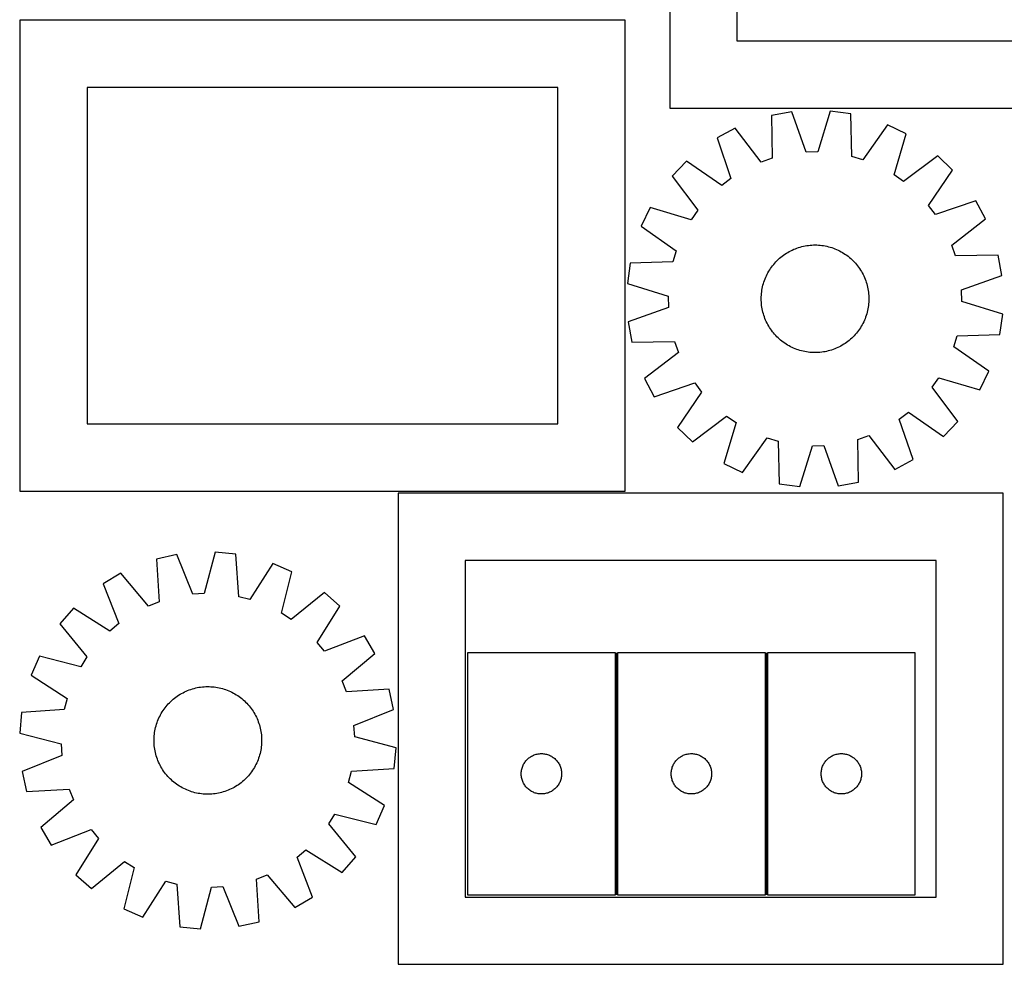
# Model space of a CAD drawing. Header units: millimetres. Extents: x 7 to 1493, y 7 to 2993.
# Tile 1 of 16: x 7 to 739, y 7 to 709. Entities that reach past the tile are written whole.
import ezdxf

# ---------------------------------------------------------------- set-up
doc = ezdxf.new("R2010")
doc.units = ezdxf.units.MM
doc.layers.add('COMMON', color=5, linetype='CONTINUOUS', true_color=0x0000ff)
doc.layers.add('CUT', color=7, linetype='CONTINUOUS', true_color=0x000000)

msp = doc.modelspace()

# ---------------------------------------------------------------- linework, layer by layer
at = {"layer": 'COMMON'}
for p, q in [((450.169774, 238.645279), (450.169774, 58.645279)), ((561.669775, 238.645279), (561.669775, 58.645279))]:
    msp.add_line(p, q, dxfattribs=at)
at = {"layer": 'CUT'}
for p, q in [((489.79634, 1093.301621), (489.79634, 643.301621)), ((539.79634, 1043.301621), (539.79634, 693.301621)), ((456.678453, 708.654413), (6.678453, 708.654413)), ((6.678453, 708.654413), (6.678453, 358.654413)), ((456.678453, 358.654413), (456.678453, 708.654413)), ((539.79634, 693.301621), (789.79634, 693.301621)), ((406.678453, 658.654413), (56.678453, 658.654413)), ((56.678453, 658.654413), (56.678453, 408.654413)), ((406.678453, 408.654413), (406.678453, 658.654413)), ((489.79634, 643.301621), (839.79634, 643.301621)), ((580.660904, 640.574454), (565.518593, 637.846641)), ((565.518593, 637.846641), (566.01526, 606.086161)), ((591.278771, 610.637259), (580.660904, 640.574454)), ((609.193367, 641.178115), (599.851197, 610.818626)), ((624.437501, 639.093188), (609.193367, 641.178115)), ((625.28459, 607.340123), (624.437501, 639.093188)), ((651.760027, 630.850289), (633.493497, 604.863588)), ((665.613782, 624.156709), (651.760027, 630.850289)), ((538.56915, 628.455509), (525.010897, 621.181973)), ((557.918444, 603.264646), (538.56915, 628.455509)), ((656.607175, 593.695984), (665.613782, 624.156709)), ((525.010897, 621.181973), (535.297784, 591.12944)), ((599.851197, 610.818626), (591.278771, 610.637259)), ((689.051852, 607.874121), (663.649018, 588.803967)), ((700.159127, 597.227102), (689.051852, 607.874121)), ((502.282474, 603.92264), (491.635455, 592.815366)), ((528.46915, 585.943966), (502.282474, 603.92264)), ((566.01526, 606.086161), (557.918444, 603.264646)), ((633.493497, 604.863588), (625.28459, 607.340123)), ((663.649018, 588.803967), (656.607175, 593.695984)), ((682.180453, 571.040425), (700.159127, 597.227102)), ((491.635455, 592.815366), (510.705609, 567.412531)), ((535.297784, 591.12944), (528.46915, 585.943966)), ((687.365927, 564.211792), (682.180453, 571.040425)), ((717.41846, 574.498678), (687.365927, 564.211792)), ((724.691996, 560.940425), (717.41846, 574.498678)), ((475.352867, 569.377295), (468.659287, 555.52354)), ((505.813592, 560.370688), (475.352867, 569.377295)), ((510.705609, 567.412531), (505.813592, 560.370688)), ((699.501133, 541.591132), (724.691996, 560.940425)), ((468.659287, 555.52354), (494.645988, 537.25701)), ((494.645988, 537.25701), (492.169453, 529.048104)), ((574.439617, 534.053748), (575.469429, 534.773814)), ((575.469429, 534.773814), (576.52135, 535.461176)), ((576.52135, 535.461176), (577.594344, 536.115159)), ((577.594344, 536.115159), (578.687349, 536.735114)), ((578.687349, 536.735114), (579.799289, 537.320432)), ((579.799289, 537.320432), (580.929065, 537.870534)), ((580.929065, 537.870534), (582.075563, 538.384878)), ((582.075563, 538.384878), (583.237651, 538.862955)), ((583.237651, 538.862955), (584.414183, 539.304295)), ((584.414183, 539.304295), (585.603997, 539.708461)), ((585.603997, 539.708461), (586.805918, 540.075054)), ((586.805918, 540.075054), (588.018762, 540.403713)), ((588.018762, 540.403713), (589.241331, 540.694114)), ((589.241331, 540.694114), (590.472418, 540.94597)), ((590.472418, 540.94597), (591.710809, 541.159032)), ((591.710809, 541.159032), (592.955281, 541.33309)), ((592.955281, 541.33309), (594.204606, 541.467972)), ((594.204606, 541.467972), (595.457551, 541.563546)), ((595.457551, 541.563546), (596.712881, 541.619717)), ((596.712881, 541.619717), (597.969355, 541.636429)), ((597.969355, 541.636429), (599.225734, 541.613665)), ((599.225734, 541.613665), (600.480778, 541.55145)), ((600.480778, 541.55145), (601.733249, 541.449843)), ((601.733249, 541.449843), (602.98191, 541.308945)), ((602.98191, 541.308945), (604.22553, 541.128895)), ((604.22553, 541.128895), (605.46288, 540.909871)), ((605.46288, 540.909871), (606.69274, 540.652089)), ((606.69274, 540.652089), (607.913895, 540.355804)), ((607.913895, 540.355804), (609.125142, 540.021307)), ((609.125142, 540.021307), (610.325285, 539.648929)), ((610.325285, 539.648929), (611.513138, 539.239038)), ((611.513138, 539.239038), (612.68753, 538.792037)), ((612.68753, 538.792037), (613.847302, 538.308368)), ((613.847302, 538.308368), (614.99131, 537.788509)), ((614.99131, 537.788509), (616.118424, 537.232972)), ((616.118424, 537.232972), (617.227531, 536.642306)), ((617.227531, 536.642306), (618.317539, 536.017093)), ((618.317539, 536.017093), (619.38737, 535.357951)), ((619.38737, 535.357951), (620.435969, 534.66553)), ((620.435969, 534.66553), (621.462301, 533.940513)), ((702.322648, 533.494316), (699.501133, 541.591132)), ((460.416387, 528.201014), (458.33146, 512.95688)), ((492.169453, 529.048104), (460.416387, 528.201014)), ((566.32596, 526.228866), (567.11399, 527.207649)), ((567.11399, 527.207649), (567.932376, 528.161196)), ((567.932376, 528.161196), (568.780309, 529.088566)), ((568.780309, 529.088566), (569.656953, 529.988845)), ((569.656953, 529.988845), (570.561443, 530.861143)), ((570.561443, 530.861143), (571.492887, 531.7046)), ((571.492887, 531.7046), (572.450364, 532.518384)), ((572.450364, 532.518384), (573.432931, 533.301691)), ((573.432931, 533.301691), (574.439617, 534.053748)), ((621.462301, 533.940513), (622.465353, 533.183616)), ((622.465353, 533.183616), (623.444136, 532.395586)), ((623.444136, 532.395586), (624.397683, 531.5772)), ((624.397683, 531.5772), (625.325053, 530.729267)), ((625.325053, 530.729267), (626.225332, 529.852623)), ((626.225332, 529.852623), (627.09763, 528.948132)), ((627.09763, 528.948132), (627.941087, 528.016689)), ((627.941087, 528.016689), (628.754871, 527.059211)), ((734.083128, 533.990983), (702.322648, 533.494316)), ((736.810941, 518.848672), (734.083128, 533.990983)), ((561.721067, 518.754823), (562.276604, 519.881937)), ((562.276604, 519.881937), (562.86727, 520.991045)), ((562.86727, 520.991045), (563.492483, 522.081052)), ((563.492483, 522.081052), (564.151625, 523.150883)), ((564.151625, 523.150883), (564.844046, 524.199482)), ((564.844046, 524.199482), (565.569063, 525.225814)), ((565.569063, 525.225814), (566.32596, 526.228866)), ((628.754871, 527.059211), (629.538178, 526.076645)), ((629.538178, 526.076645), (630.290235, 525.069959)), ((630.290235, 525.069959), (631.0103, 524.040147)), ((631.0103, 524.040147), (631.697663, 522.988225)), ((631.697663, 522.988225), (632.351645, 521.915232)), ((632.351645, 521.915232), (632.971601, 520.822226)), ((632.971601, 520.822226), (633.556919, 519.710287)), ((458.33146, 512.95688), (488.69095, 503.61471)), ((559.153772, 511.677409), (559.488269, 512.888655)), ((559.488269, 512.888655), (559.860647, 514.088798)), ((559.860647, 514.088798), (560.270538, 515.276651)), ((560.270538, 515.276651), (560.717539, 516.451043)), ((560.717539, 516.451043), (561.201207, 517.610816)), ((561.201207, 517.610816), (561.721067, 518.754823)), ((633.556919, 519.710287), (634.107021, 518.58051)), ((634.107021, 518.58051), (634.621365, 517.434013)), ((634.621365, 517.434013), (635.099442, 516.271924)), ((635.099442, 516.271924), (635.540781, 515.095393)), ((635.540781, 515.095393), (635.944947, 513.905579)), ((635.944947, 513.905579), (636.311541, 512.703657)), ((636.311541, 512.703657), (636.6402, 511.490814)), ((706.873746, 508.230805), (736.810941, 518.848672)), ((557.958126, 504.244292), (558.059733, 505.496762)), ((558.059733, 505.496762), (558.200631, 506.745423)), ((558.200631, 506.745423), (558.380681, 507.989043)), ((558.380681, 507.989043), (558.599704, 509.226393)), ((558.599704, 509.226393), (558.857486, 510.456253)), ((558.857486, 510.456253), (559.153772, 511.677409)), ((636.6402, 511.490814), (636.930601, 510.268245)), ((636.930601, 510.268245), (637.182457, 509.037158)), ((637.182457, 509.037158), (637.395519, 507.798767)), ((637.395519, 507.798767), (637.569577, 506.554295)), ((637.569577, 506.554295), (637.704459, 505.30497)), ((637.704459, 505.30497), (637.800033, 504.052024)), ((707.055113, 499.658379), (706.873746, 508.230805)), ((488.69095, 503.61471), (488.872317, 495.042284)), ((557.873147, 501.732868), (557.89591, 502.989247)), ((557.889859, 500.476394), (557.873147, 501.732868)), ((557.94603, 499.221065), (557.889859, 500.476394)), ((557.89591, 502.989247), (557.958126, 504.244292)), ((558.041603, 497.968119), (557.94603, 499.221065)), ((558.176486, 496.718794), (558.041603, 497.968119)), ((637.787936, 499.028797), (637.68633, 497.776327)), ((637.850152, 500.283842), (637.787936, 499.028797)), ((637.800033, 504.052024), (637.856203, 502.796695)), ((637.872915, 501.540221), (637.850152, 500.283842)), ((637.856203, 502.796695), (637.872915, 501.540221)), ((737.414602, 490.316209), (707.055113, 499.658379)), ((488.872317, 495.042284), (458.935122, 484.424417)), ((558.350544, 495.474322), (558.176486, 496.718794)), ((558.563606, 494.235931), (558.350544, 495.474322)), ((558.815462, 493.004844), (558.563606, 494.235931)), ((559.105862, 491.782275), (558.815462, 493.004844)), ((559.434522, 490.569432), (559.105862, 491.782275)), ((559.801115, 489.36751), (559.434522, 490.569432)), ((636.592291, 491.59568), (636.257794, 490.384434)), ((636.888576, 492.816836), (636.592291, 491.59568)), ((637.146358, 494.046696), (636.888576, 492.816836)), ((637.365382, 495.284046), (637.146358, 494.046696)), ((637.545432, 496.527666), (637.365382, 495.284046)), ((637.68633, 497.776327), (637.545432, 496.527666)), ((458.935122, 484.424417), (461.662935, 469.282106)), ((560.205281, 488.177696), (559.801115, 489.36751)), ((560.646621, 487.001165), (560.205281, 488.177696)), ((561.124698, 485.839076), (560.646621, 487.001165)), ((561.639041, 484.692579), (561.124698, 485.839076)), ((562.189144, 483.562802), (561.639041, 484.692579)), ((562.774461, 482.450863), (562.189144, 483.562802)), ((633.469459, 483.391152), (632.878793, 482.282044)), ((634.024996, 484.518266), (633.469459, 483.391152)), ((634.544855, 485.662273), (634.024996, 484.518266)), ((635.028524, 486.822046), (634.544855, 485.662273)), ((635.475524, 487.996438), (635.028524, 486.822046)), ((635.885416, 489.184291), (635.475524, 487.996438)), ((636.257794, 490.384434), (635.885416, 489.184291)), ((735.329675, 475.072075), (737.414602, 490.316209)), ((563.394417, 481.357857), (562.774461, 482.450863)), ((564.048399, 480.284864), (563.394417, 481.357857)), ((564.735762, 479.232942), (564.048399, 480.284864)), ((565.455828, 478.20313), (564.735762, 479.232942)), ((566.207885, 477.196444), (565.455828, 478.20313)), ((566.991192, 476.213878), (566.207885, 477.196444)), ((567.804975, 475.2564), (566.991192, 476.213878)), ((628.632073, 476.06544), (627.813687, 475.111893)), ((629.420103, 477.044223), (628.632073, 476.06544)), ((630.177, 478.047275), (629.420103, 477.044223)), ((630.902016, 479.073607), (630.177, 478.047275)), ((631.594438, 480.122206), (630.902016, 479.073607)), ((632.25358, 481.192037), (631.594438, 480.122206)), ((632.878793, 482.282044), (632.25358, 481.192037)), ((461.662935, 469.282106), (493.423415, 469.778773)), ((493.423415, 469.778773), (496.24493, 461.681957)), ((568.648433, 474.324957), (567.804975, 475.2564)), ((569.520731, 473.420466), (568.648433, 474.324957)), ((570.421009, 472.543822), (569.520731, 473.420466)), ((571.34838, 471.695889), (570.421009, 472.543822)), ((572.301927, 470.877503), (571.34838, 471.695889)), ((573.28071, 470.089473), (572.301927, 470.877503)), ((574.283762, 469.332576), (573.28071, 470.089473)), ((575.310094, 468.607559), (574.283762, 469.332576)), ((576.358693, 467.915138), (575.310094, 468.607559)), ((621.306446, 469.219341), (620.276634, 468.499276)), ((622.313132, 469.971398), (621.306446, 469.219341)), ((623.295698, 470.754705), (622.313132, 469.971398)), ((624.253176, 471.568489), (623.295698, 470.754705)), ((625.184619, 472.411946), (624.253176, 471.568489)), ((626.089109, 473.284244), (625.184619, 472.411946)), ((626.965754, 474.184523), (626.089109, 473.284244)), ((627.813687, 475.111893), (626.965754, 474.184523)), ((701.100074, 466.016079), (703.576609, 474.224985)), ((703.576609, 474.224985), (735.329675, 475.072075)), ((496.24493, 461.681957), (471.054067, 442.332664)), ((577.428524, 467.255996), (576.358693, 467.915138)), ((578.518531, 466.630783), (577.428524, 467.255996)), ((579.627639, 466.040117), (578.518531, 466.630783)), ((580.754753, 465.48458), (579.627639, 466.040117)), ((581.89876, 464.964721), (580.754753, 465.48458)), ((583.058532, 464.481052), (581.89876, 464.964721)), ((584.232925, 464.034051), (583.058532, 464.481052)), ((585.420778, 463.62416), (584.232925, 464.034051)), ((586.62092, 463.251782), (585.420778, 463.62416)), ((587.832167, 462.917285), (586.62092, 463.251782)), ((589.053323, 462.621), (587.832167, 462.917285)), ((590.283183, 462.363218), (589.053323, 462.621)), ((591.520533, 462.144194), (590.283183, 462.363218)), ((592.764152, 461.964144), (591.520533, 462.144194)), ((594.012813, 461.823246), (592.764152, 461.964144)), ((595.265284, 461.721639), (594.012813, 461.823246)), ((596.520328, 461.659424), (595.265284, 461.721639)), ((597.776708, 461.63666), (596.520328, 461.659424)), ((599.033182, 461.653372), (597.776708, 461.63666)), ((600.288511, 461.709543), (599.033182, 461.653372)), ((601.541457, 461.805117), (600.288511, 461.709543)), ((602.790782, 461.939999), (601.541457, 461.805117)), ((604.035254, 462.114057), (602.790782, 461.939999)), ((605.273645, 462.327119), (604.035254, 462.114057)), ((606.504732, 462.578975), (605.273645, 462.327119)), ((607.7273, 462.869376), (606.504732, 462.578975)), ((608.940144, 463.198035), (607.7273, 462.869376)), ((610.142066, 463.564628), (608.940144, 463.198035)), ((611.33188, 463.968794), (610.142066, 463.564628)), ((612.508411, 464.410134), (611.33188, 463.968794)), ((613.670499, 464.888211), (612.508411, 464.410134)), ((614.816997, 465.402555), (613.670499, 464.888211)), ((615.946774, 465.952657), (614.816997, 465.402555)), ((617.058713, 466.537975), (615.946774, 465.952657)), ((618.151719, 467.157931), (617.058713, 466.537975)), ((619.224712, 467.811913), (618.151719, 467.157931)), ((620.276634, 468.499276), (619.224712, 467.811913)), ((727.086776, 447.749549), (701.100074, 466.016079)), ((720.393196, 433.895794), (727.086776, 447.749549)), ((471.054067, 442.332664), (478.327603, 428.774411)), ((685.040454, 435.860558), (689.93247, 442.902401)), ((689.93247, 442.902401), (720.393196, 433.895794)), ((478.327603, 428.774411), (508.380136, 439.061297)), ((513.56561, 432.232664), (495.586936, 406.045987)), ((508.380136, 439.061297), (513.56561, 432.232664)), ((704.110607, 410.457723), (685.040454, 435.860558)), ((660.448279, 412.143649), (667.276912, 417.329123)), ((667.276912, 417.329123), (693.463589, 399.350449)), ((506.69421, 395.398968), (532.097045, 414.469122)), ((532.097045, 414.469122), (539.138887, 409.577105)), ((670.735165, 382.091116), (660.448279, 412.143649)), ((693.463589, 399.350449), (704.110607, 410.457723)), ((56.678453, 408.654413), (406.678453, 408.654413)), ((495.586936, 406.045987), (506.69421, 395.398968)), ((539.138887, 409.577105), (530.132281, 379.11638)), ((543.986036, 372.4228), (562.252566, 398.409501)), ((562.252566, 398.409501), (570.461472, 395.932966)), ((570.461472, 395.932966), (571.308562, 364.179901)), ((629.730803, 397.186928), (637.827618, 400.008443)), ((630.227469, 365.426448), (629.730803, 397.186928)), ((637.827618, 400.008443), (657.176912, 374.81758)), ((586.552696, 362.094974), (595.894866, 392.454463)), ((595.894866, 392.454463), (604.467291, 392.63583)), ((604.467291, 392.63583), (615.085159, 362.698635)), ((657.176912, 374.81758), (670.735165, 382.091116)), ((530.132281, 379.11638), (543.986036, 372.4228)), ((571.308562, 364.179901), (586.552696, 362.094974)), ((615.085159, 362.698635), (630.227469, 365.426448)), ((6.678453, 358.654413), (456.678453, 358.654413)), ((737.827196, 357.074552), (287.827196, 357.074552)), ((287.827196, 357.074552), (287.827196, 7.074552)), ((737.827196, 7.074552), (737.827196, 357.074552)), ((123.363436, 311.53247), (108.349398, 308.169553)), ((108.349398, 308.169553), (110.182805, 276.458146)), ((135.232306, 282.068853), (123.363436, 311.53247)), ((151.845184, 313.336871), (143.789494, 282.610976)), ((167.163581, 311.895602), (151.845184, 313.336871)), ((169.346789, 280.206355), (167.163581, 311.895602)), ((194.808924, 304.810345), (177.652684, 278.077628)), ((208.932208, 298.705972), (194.808924, 304.810345)), ((687.827196, 307.074552), (337.827196, 307.074552)), ((337.827196, 307.074552), (337.827196, 57.074552)), ((687.827196, 57.074552), (687.827196, 307.074552)), ((81.819237, 297.652122), (68.579237, 289.814205)), ((102.211961, 273.29824), (81.819237, 297.652122)), ((201.216046, 267.893059), (208.932208, 298.705972)), ((68.579237, 289.814205), (80.122274, 260.221418)), ((143.789494, 282.610976), (135.232306, 282.068853)), ((177.652684, 278.077628), (169.346789, 280.206355)), ((233.035027, 283.424612), (208.457609, 263.301856)), ((244.580714, 273.254673), (233.035027, 283.424612)), ((46.597619, 271.613262), (36.42768, 260.067575)), ((73.518015, 254.753042), (46.597619, 271.613262)), ((110.182805, 276.458146), (102.211961, 273.29824)), ((227.720494, 246.334276), (244.580714, 273.254673)), ((208.457609, 263.301856), (201.216046, 267.893059)), ((36.42768, 260.067575), (56.550435, 235.490158)), ((80.122274, 260.221418), (73.518015, 254.753042)), ((262.781656, 251.273055), (233.188869, 239.730017)), ((270.619573, 238.033055), (262.781656, 251.273055)), ((233.188869, 239.730017), (227.720494, 246.334276)), ((21.14632, 235.964757), (15.041946, 221.841472)), ((51.959232, 228.248595), (21.14632, 235.964757)), ((56.550435, 235.490158), (51.959232, 228.248595)), ((246.265691, 217.640331), (270.619573, 238.033055)), ((449.419774, 238.645279), (339.419774, 238.645279)), ((339.419774, 238.645279), (339.419774, 58.645279)), ((449.419774, 58.645279), (449.419774, 238.645279)), ((560.919775, 238.645279), (450.919775, 238.645279)), ((450.919775, 238.645279), (450.919775, 58.645279)), ((560.919775, 58.645279), (560.919775, 238.645279)), ((562.419776, 238.645279), (562.419776, 58.645279)), ((672.419776, 238.645279), (562.419776, 238.645279)), ((672.419776, 58.645279), (672.419776, 238.645279)), ((15.041946, 221.841472), (41.774664, 204.685232)), ((136.141421, 212.101946), (137.360813, 212.405409)), ((137.360813, 212.405409), (138.589135, 212.670421)), ((138.589135, 212.670421), (139.825176, 212.89672)), ((139.825176, 212.89672), (141.067714, 213.084082)), ((141.067714, 213.084082), (142.315525, 213.232322)), ((142.315525, 213.232322), (143.567376, 213.341295)), ((143.567376, 213.341295), (144.822033, 213.410892)), ((144.822033, 213.410892), (146.078256, 213.441045)), ((146.078256, 213.441045), (147.334807, 213.431725)), ((147.334807, 213.431725), (148.590445, 213.38294)), ((148.590445, 213.38294), (149.843931, 213.294738)), ((149.843931, 213.294738), (151.094028, 213.167207)), ((151.094028, 213.167207), (152.339503, 213.000472)), ((152.339503, 213.000472), (153.579125, 212.794698)), ((153.579125, 212.794698), (154.811673, 212.550089)), ((154.811673, 212.550089), (156.035928, 212.266884)), ((249.425597, 209.669486), (246.265691, 217.640331)), ((121.632405, 204.844285), (122.630987, 205.607069)), ((122.630987, 205.607069), (123.653037, 206.338111)), ((123.653037, 206.338111), (124.697544, 207.036688)), ((124.697544, 207.036688), (125.76348, 207.702112)), ((125.76348, 207.702112), (126.84979, 208.333726)), ((126.84979, 208.333726), (127.955404, 208.930906)), ((127.955404, 208.930906), (129.079231, 209.493064)), ((129.079231, 209.493064), (130.220161, 210.019643)), ((130.220161, 210.019643), (131.377068, 210.510126)), ((131.377068, 210.510126), (132.54881, 210.964027)), ((132.54881, 210.964027), (133.734232, 211.380899)), ((133.734232, 211.380899), (134.932163, 211.76033)), ((134.932163, 211.76033), (136.141421, 212.101946)), ((156.035928, 212.266884), (157.250684, 211.945365)), ((157.250684, 211.945365), (158.454742, 211.585848)), ((158.454742, 211.585848), (159.646912, 211.188688)), ((159.646912, 211.188688), (160.82602, 210.754277)), ((160.82602, 210.754277), (161.9909, 210.283044)), ((161.9909, 210.283044), (163.140404, 209.775453)), ((163.140404, 209.775453), (164.273396, 209.232006)), ((164.273396, 209.232006), (165.38876, 208.653239)), ((165.38876, 208.653239), (166.485393, 208.039724)), ((166.485393, 208.039724), (167.562215, 207.392065)), ((167.562215, 207.392065), (168.618162, 206.710901)), ((168.618162, 206.710901), (169.652191, 205.996906)), ((169.652191, 205.996906), (170.663284, 205.250784)), ((170.663284, 205.250784), (171.650441, 204.47327)), ((281.137004, 211.502893), (249.425597, 209.669486)), ((284.499921, 196.488855), (281.137004, 211.502893)), ((41.774664, 204.685232), (39.645936, 196.379337)), ((113.855385, 196.68474), (114.601508, 197.695833)), ((114.601508, 197.695833), (115.379022, 198.68299)), ((115.379022, 198.68299), (116.187159, 199.645238)), ((116.187159, 199.645238), (117.025122, 200.581626)), ((117.025122, 200.581626), (117.892085, 201.491232)), ((117.892085, 201.491232), (118.787191, 202.373157)), ((118.787191, 202.373157), (119.709558, 203.226531)), ((119.709558, 203.226531), (120.658274, 204.050511)), ((120.658274, 204.050511), (121.632405, 204.844285)), ((171.650441, 204.47327), (172.612689, 203.665133)), ((172.612689, 203.665133), (173.549078, 202.827169)), ((173.549078, 202.827169), (174.458683, 201.960207)), ((174.458683, 201.960207), (175.340608, 201.0651)), ((175.340608, 201.0651), (176.193982, 200.142734)), ((176.193982, 200.142734), (177.017963, 199.194017)), ((177.017963, 199.194017), (177.811737, 198.219887)), ((177.811737, 198.219887), (178.574521, 197.221304)), ((7.95669, 194.19613), (6.515421, 178.877733)), ((39.645936, 196.379337), (7.95669, 194.19613)), ((110.076838, 190.172952), (110.620285, 191.305945)), ((110.620285, 191.305945), (111.199052, 192.421308)), ((111.199052, 192.421308), (111.812568, 193.517942)), ((111.812568, 193.517942), (112.460227, 194.594764)), ((112.460227, 194.594764), (113.14139, 195.65071)), ((113.14139, 195.65071), (113.855385, 196.68474)), ((178.574521, 197.221304), (179.305562, 196.199255)), ((179.305562, 196.199255), (180.00414, 195.154747)), ((180.00414, 195.154747), (180.669564, 194.088812)), ((180.669564, 194.088812), (181.301177, 193.002501)), ((181.301177, 193.002501), (181.898358, 191.896887)), ((181.898358, 191.896887), (182.460515, 190.773061)), ((182.460515, 190.773061), (182.987095, 189.632131)), ((255.036305, 184.619986), (284.499921, 196.488855)), ((107.302203, 181.844221), (107.585407, 183.068477)), ((107.585407, 183.068477), (107.906926, 184.283233)), ((107.906926, 184.283233), (108.266443, 185.487291)), ((108.266443, 185.487291), (108.663603, 186.679461)), ((108.663603, 186.679461), (109.098014, 187.858568)), ((109.098014, 187.858568), (109.569248, 189.023449)), ((109.569248, 189.023449), (110.076838, 190.172952)), ((182.987095, 189.632131), (183.477577, 188.475224)), ((183.477577, 188.475224), (183.931478, 187.303481)), ((183.931478, 187.303481), (184.34835, 186.11806)), ((184.34835, 186.11806), (184.727781, 184.920129)), ((184.727781, 184.920129), (185.069397, 183.71087)), ((185.069397, 183.71087), (185.372861, 182.491478)), ((255.578427, 176.062797), (255.036305, 184.619986)), ((6.515421, 178.877733), (37.241315, 170.822043)), ((106.469352, 175.622994), (106.557554, 176.87648)), ((106.557554, 176.87648), (106.685085, 178.126577)), ((106.685085, 178.126577), (106.851819, 179.372051)), ((106.851819, 179.372051), (107.057593, 180.611674)), ((107.057593, 180.611674), (107.302203, 181.844221)), ((185.372861, 182.491478), (185.637873, 181.263156)), ((185.637873, 181.263156), (185.864171, 180.027116)), ((185.864171, 180.027116), (186.051533, 178.784577)), ((186.051533, 178.784577), (186.199774, 177.536767)), ((186.199774, 177.536767), (186.308746, 176.284915)), ((186.308746, 176.284915), (186.378344, 175.030259)), ((286.304322, 168.007108), (255.578427, 176.062797)), ((37.241315, 170.822043), (37.783438, 162.264854)), ((106.411246, 173.110805), (106.420567, 174.367356)), ((106.441399, 171.854582), (106.411246, 173.110805)), ((106.420567, 174.367356), (106.469352, 175.622994)), ((106.510996, 170.599925), (106.441399, 171.854582)), ((106.619969, 169.348074), (106.510996, 170.599925)), ((106.76821, 168.100263), (106.619969, 169.348074)), ((186.134658, 168.758263), (185.967923, 167.512789)), ((186.262189, 170.00836), (186.134658, 168.758263)), ((186.350391, 171.261846), (186.262189, 170.00836)), ((186.399176, 172.517484), (186.350391, 171.261846)), ((186.378344, 175.030259), (186.408497, 173.774035)), ((186.408497, 173.774035), (186.399176, 172.517484)), ((37.783438, 162.264854), (8.319822, 150.395985)), ((106.955571, 166.857724), (106.76821, 168.100263)), ((107.18187, 165.621684), (106.955571, 166.857724)), ((107.446882, 164.393362), (107.18187, 165.621684)), ((107.750346, 163.17397), (107.446882, 164.393362)), ((108.091962, 161.964712), (107.750346, 163.17397)), ((108.471393, 160.766781), (108.091962, 161.964712)), ((184.553299, 161.39755), (184.156139, 160.205379)), ((184.912816, 162.601607), (184.553299, 161.39755)), ((185.234336, 163.816363), (184.912816, 162.601607)), ((185.51754, 165.040619), (185.234336, 163.816363)), ((185.76215, 166.273166), (185.51754, 165.040619)), ((185.967923, 167.512789), (185.76215, 166.273166)), ((284.863053, 152.68871), (286.304322, 168.007108)), ((385.728457, 160.870704), (386.369331, 161.301912)), ((386.369331, 161.301912), (387.031553, 161.699558)), ((387.031553, 161.699558), (387.713367, 162.062585)), ((387.713367, 162.062585), (388.412965, 162.390033)), ((388.412965, 162.390033), (389.128493, 162.681031)), ((389.128493, 162.681031), (389.858051, 162.93481)), ((389.858051, 162.93481), (390.599707, 163.150695)), ((390.599707, 163.150695), (391.351493, 163.328114)), ((391.351493, 163.328114), (392.111415, 163.466598)), ((392.111415, 163.466598), (392.877459, 163.565777)), ((392.877459, 163.565777), (393.647593, 163.62539)), ((393.647593, 163.62539), (394.419774, 163.645279)), ((394.419774, 163.645279), (395.191955, 163.62539)), ((395.191955, 163.62539), (395.962089, 163.565777)), ((395.962089, 163.565777), (396.728133, 163.466598)), ((396.728133, 163.466598), (397.488055, 163.328114)), ((397.488055, 163.328114), (398.239841, 163.150695)), ((398.239841, 163.150695), (398.981496, 162.93481)), ((398.981496, 162.93481), (399.711055, 162.681031)), ((399.711055, 162.681031), (400.426582, 162.390033)), ((400.426582, 162.390033), (401.126181, 162.062585)), ((401.126181, 162.062585), (401.807995, 161.699558)), ((401.807995, 161.699558), (402.470217, 161.301912)), ((402.470217, 161.301912), (403.11109, 160.870704)), ((497.228458, 160.870704), (497.869332, 161.301912)), ((497.869332, 161.301912), (498.531554, 161.699558)), ((498.531554, 161.699558), (499.213368, 162.062585)), ((499.213368, 162.062585), (499.912966, 162.390033)), ((499.912966, 162.390033), (500.628494, 162.681031)), ((500.628494, 162.681031), (501.358052, 162.93481)), ((501.358052, 162.93481), (502.099708, 163.150695)), ((502.099708, 163.150695), (502.851494, 163.328114)), ((502.851494, 163.328114), (503.611416, 163.466598)), ((503.611416, 163.466598), (504.37746, 163.565777)), ((504.37746, 163.565777), (505.147594, 163.62539)), ((505.147594, 163.62539), (505.919775, 163.645279)), ((505.919775, 163.645279), (506.691956, 163.62539)), ((506.691956, 163.62539), (507.46209, 163.565777)), ((507.46209, 163.565777), (508.228134, 163.466598)), ((508.228134, 163.466598), (508.988056, 163.328114)), ((508.988056, 163.328114), (509.739842, 163.150695)), ((509.739842, 163.150695), (510.481497, 162.93481)), ((510.481497, 162.93481), (511.211056, 162.681031)), ((511.211056, 162.681031), (511.926583, 162.390033)), ((511.926583, 162.390033), (512.626182, 162.062585)), ((512.626182, 162.062585), (513.307996, 161.699558)), ((513.307996, 161.699558), (513.970218, 161.301912)), ((513.970218, 161.301912), (514.611091, 160.870704)), ((608.728459, 160.870704), (609.369333, 161.301912)), ((609.369333, 161.301912), (610.031555, 161.699558)), ((610.031555, 161.699558), (610.713369, 162.062585)), ((610.713369, 162.062585), (611.412967, 162.390033)), ((611.412967, 162.390033), (612.128495, 162.681031)), ((612.128495, 162.681031), (612.858053, 162.93481)), ((612.858053, 162.93481), (613.599709, 163.150695)), ((613.599709, 163.150695), (614.351495, 163.328114)), ((614.351495, 163.328114), (615.111417, 163.466598)), ((615.111417, 163.466598), (615.877461, 163.565777)), ((615.877461, 163.565777), (616.647595, 163.62539)), ((616.647595, 163.62539), (617.419776, 163.645279)), ((617.419776, 163.645279), (618.191957, 163.62539)), ((618.191957, 163.62539), (618.962091, 163.565777)), ((618.962091, 163.565777), (619.728135, 163.466598)), ((619.728135, 163.466598), (620.488057, 163.328114)), ((620.488057, 163.328114), (621.239843, 163.150695)), ((621.239843, 163.150695), (621.981498, 162.93481)), ((621.981498, 162.93481), (622.711057, 162.681031)), ((622.711057, 162.681031), (623.426584, 162.390033)), ((623.426584, 162.390033), (624.126183, 162.062585)), ((624.126183, 162.062585), (624.807997, 161.699558)), ((624.807997, 161.699558), (625.470219, 161.301912)), ((625.470219, 161.301912), (626.111092, 160.870704)), ((108.888265, 159.581359), (108.471393, 160.766781)), ((109.342166, 158.409616), (108.888265, 159.581359)), ((109.832648, 157.252709), (109.342166, 158.409616)), ((110.359228, 156.11178), (109.832648, 157.252709)), ((110.921385, 154.987953), (110.359228, 156.11178)), ((111.518566, 153.882339), (110.921385, 154.987953)), ((112.150179, 152.796028), (111.518566, 153.882339)), ((181.620691, 154.463532), (181.007175, 153.366898)), ((182.199458, 155.578895), (181.620691, 154.463532)), ((182.742904, 156.711888), (182.199458, 155.578895)), ((183.250495, 157.861392), (182.742904, 156.711888)), ((183.721728, 159.026272), (183.250495, 157.861392)), ((184.156139, 160.205379), (183.721728, 159.026272)), ((380.252435, 153.573415), (380.524914, 154.296197)), ((380.524914, 154.296197), (380.83424, 155.003995)), ((380.83424, 155.003995), (381.179592, 155.69493)), ((381.179592, 155.69493), (381.560054, 156.367171)), ((381.560054, 156.367171), (381.974619, 157.018935)), ((381.974619, 157.018935), (382.422185, 157.648493)), ((382.422185, 157.648493), (382.901567, 158.254177)), ((382.901567, 158.254177), (383.411493, 158.834379)), ((383.411493, 158.834379), (383.950612, 159.387562)), ((383.950612, 159.387562), (384.517492, 159.912258)), ((384.517492, 159.912258), (385.110632, 160.407076)), ((385.110632, 160.407076), (385.728457, 160.870704)), ((403.11109, 160.870704), (403.728916, 160.407076)), ((403.728916, 160.407076), (404.322056, 159.912258)), ((404.322056, 159.912258), (404.888936, 159.387562)), ((404.888936, 159.387562), (405.428054, 158.834379)), ((405.428054, 158.834379), (405.937981, 158.254177)), ((405.937981, 158.254177), (406.417363, 157.648493)), ((406.417363, 157.648493), (406.864929, 157.018935)), ((406.864929, 157.018935), (407.279493, 156.367171)), ((407.279493, 156.367171), (407.659956, 155.69493)), ((407.659956, 155.69493), (408.005308, 155.003995)), ((408.005308, 155.003995), (408.314633, 154.296197)), ((408.314633, 154.296197), (408.587112, 153.573415)), ((491.752436, 153.573415), (492.024915, 154.296197)), ((492.024915, 154.296197), (492.334241, 155.003995)), ((492.334241, 155.003995), (492.679593, 155.69493)), ((492.679593, 155.69493), (493.060055, 156.367171)), ((493.060055, 156.367171), (493.47462, 157.018935)), ((493.47462, 157.018935), (493.922186, 157.648493)), ((493.922186, 157.648493), (494.401568, 158.254177)), ((494.401568, 158.254177), (494.911494, 158.834379)), ((494.911494, 158.834379), (495.450613, 159.387562)), ((495.450613, 159.387562), (496.017493, 159.912258)), ((496.017493, 159.912258), (496.610633, 160.407076)), ((496.610633, 160.407076), (497.228458, 160.870704)), ((514.611091, 160.870704), (515.228917, 160.407076)), ((515.228917, 160.407076), (515.822057, 159.912258)), ((515.822057, 159.912258), (516.388937, 159.387562)), ((516.388937, 159.387562), (516.928055, 158.834379)), ((516.928055, 158.834379), (517.437982, 158.254177)), ((517.437982, 158.254177), (517.917364, 157.648493)), ((517.917364, 157.648493), (518.36493, 157.018935)), ((518.36493, 157.018935), (518.779494, 156.367171)), ((518.779494, 156.367171), (519.159957, 155.69493)), ((519.159957, 155.69493), (519.505309, 155.003995)), ((519.505309, 155.003995), (519.814634, 154.296197)), ((519.814634, 154.296197), (520.087113, 153.573415)), ((603.252437, 153.573415), (603.524916, 154.296197)), ((603.524916, 154.296197), (603.834242, 155.003995)), ((603.834242, 155.003995), (604.179594, 155.69493)), ((604.179594, 155.69493), (604.560056, 156.367171)), ((604.560056, 156.367171), (604.974621, 157.018935)), ((604.974621, 157.018935), (605.422187, 157.648493)), ((605.422187, 157.648493), (605.901569, 158.254177)), ((605.901569, 158.254177), (606.411495, 158.834379)), ((606.411495, 158.834379), (606.950614, 159.387562)), ((606.950614, 159.387562), (607.517494, 159.912258)), ((607.517494, 159.912258), (608.110634, 160.407076)), ((608.110634, 160.407076), (608.728459, 160.870704)), ((626.111092, 160.870704), (626.728918, 160.407076)), ((626.728918, 160.407076), (627.322058, 159.912258)), ((627.322058, 159.912258), (627.888938, 159.387562)), ((627.888938, 159.387562), (628.428056, 158.834379)), ((628.428056, 158.834379), (628.937983, 158.254177)), ((628.937983, 158.254177), (629.417365, 157.648493)), ((629.417365, 157.648493), (629.864931, 157.018935)), ((629.864931, 157.018935), (630.279495, 156.367171)), ((630.279495, 156.367171), (630.659958, 155.69493)), ((630.659958, 155.69493), (631.00531, 155.003995)), ((631.00531, 155.003995), (631.314635, 154.296197)), ((631.314635, 154.296197), (631.587114, 153.573415)), ((8.319822, 150.395985), (11.682738, 135.381947)), ((112.815603, 151.730093), (112.150179, 152.796028)), ((113.514181, 150.685585), (112.815603, 151.730093)), ((114.245222, 149.663536), (113.514181, 150.685585)), ((115.008006, 148.664953), (114.245222, 149.663536)), ((115.80178, 147.690823), (115.008006, 148.664953)), ((116.625761, 146.742106), (115.80178, 147.690823)), ((117.479134, 145.81974), (116.625761, 146.742106)), ((176.632584, 147.239603), (175.794621, 146.303214)), ((177.440721, 148.20185), (176.632584, 147.239603)), ((178.218235, 149.189008), (177.440721, 148.20185)), ((178.964357, 150.2001), (178.218235, 149.189008)), ((179.678353, 151.23413), (178.964357, 150.2001)), ((180.359516, 152.290077), (179.678353, 151.23413)), ((181.007175, 153.366898), (180.359516, 152.290077)), ((251.045079, 142.199608), (253.173806, 150.505503)), ((253.173806, 150.505503), (284.863053, 152.68871)), ((379.424747, 149.031498), (379.464511, 149.802911)), ((379.424747, 148.25906), (379.424747, 149.031498)), ((379.464511, 147.487647), (379.424747, 148.25906)), ((379.464511, 149.802911), (379.543934, 150.571254)), ((379.543934, 146.719304), (379.464511, 147.487647)), ((379.543934, 150.571254), (379.662805, 151.33449)), ((379.662805, 145.956068), (379.543934, 146.719304)), ((379.662805, 151.33449), (379.820808, 152.090595)), ((379.820808, 152.090595), (380.017526, 152.837564)), ((380.017526, 152.837564), (380.252435, 153.573415)), ((408.587112, 153.573415), (408.822022, 152.837564)), ((408.822022, 152.837564), (409.01874, 152.090595)), ((409.01874, 152.090595), (409.176743, 151.33449)), ((409.176743, 151.33449), (409.295614, 150.571254)), ((409.295614, 146.719304), (409.176743, 145.956068)), ((409.295614, 150.571254), (409.375037, 149.802911)), ((409.375037, 147.487647), (409.295614, 146.719304)), ((409.375037, 149.802911), (409.414801, 149.031498)), ((409.414801, 148.25906), (409.375037, 147.487647)), ((409.414801, 149.031498), (409.414801, 148.25906)), ((490.924748, 149.031498), (490.964512, 149.802911)), ((490.924748, 148.25906), (490.924748, 149.031498)), ((490.964512, 147.487647), (490.924748, 148.25906)), ((490.964512, 149.802911), (491.043935, 150.571254)), ((491.043935, 146.719304), (490.964512, 147.487647)), ((491.043935, 150.571254), (491.162806, 151.33449)), ((491.162806, 145.956068), (491.043935, 146.719304)), ((491.162806, 151.33449), (491.320809, 152.090595)), ((491.320809, 152.090595), (491.517527, 152.837564)), ((491.517527, 152.837564), (491.752436, 153.573415)), ((520.087113, 153.573415), (520.322023, 152.837564)), ((520.322023, 152.837564), (520.518741, 152.090595)), ((520.518741, 152.090595), (520.676744, 151.33449)), ((520.676744, 151.33449), (520.795615, 150.571254)), ((520.795615, 146.719304), (520.676744, 145.956068)), ((520.795615, 150.571254), (520.875038, 149.802911)), ((520.875038, 147.487647), (520.795615, 146.719304)), ((520.875038, 149.802911), (520.914802, 149.031498)), ((520.914802, 148.25906), (520.875038, 147.487647)), ((520.914802, 149.031498), (520.914802, 148.25906)), ((602.424749, 149.031498), (602.464513, 149.802911)), ((602.424749, 148.25906), (602.424749, 149.031498)), ((602.464513, 147.487647), (602.424749, 148.25906)), ((602.464513, 149.802911), (602.543936, 150.571254)), ((602.543936, 146.719304), (602.464513, 147.487647)), ((602.543936, 150.571254), (602.662807, 151.33449)), ((602.662807, 145.956068), (602.543936, 146.719304)), ((602.662807, 151.33449), (602.82081, 152.090595)), ((602.82081, 152.090595), (603.017528, 152.837564)), ((603.017528, 152.837564), (603.252437, 153.573415)), ((631.587114, 153.573415), (631.822024, 152.837564)), ((631.822024, 152.837564), (632.018742, 152.090595)), ((632.018742, 152.090595), (632.176745, 151.33449)), ((632.176745, 151.33449), (632.295616, 150.571254)), ((632.295616, 146.719304), (632.176745, 145.956068)), ((632.295616, 150.571254), (632.375039, 149.802911)), ((632.375039, 147.487647), (632.295616, 146.719304)), ((632.375039, 149.802911), (632.414803, 149.031498)), ((632.414803, 148.25906), (632.375039, 147.487647)), ((632.414803, 149.031498), (632.414803, 148.25906)), ((118.361059, 144.924634), (117.479134, 145.81974)), ((119.270665, 144.057671), (118.361059, 144.924634)), ((120.207054, 143.219708), (119.270665, 144.057671)), ((121.169302, 142.41157), (120.207054, 143.219708)), ((122.156459, 141.634057), (121.169302, 142.41157)), ((123.167551, 140.887934), (122.156459, 141.634057)), ((124.201581, 140.173939), (123.167551, 140.887934)), ((125.257528, 139.492776), (124.201581, 140.173939)), ((126.334349, 138.845116), (125.257528, 139.492776)), ((167.056263, 139.182728), (165.969953, 138.551114)), ((168.122198, 139.848152), (167.056263, 139.182728)), ((169.166706, 140.546729), (168.122198, 139.848152)), ((170.188756, 141.277771), (169.166706, 140.546729)), ((171.187338, 142.040555), (170.188756, 141.277771)), ((172.161468, 142.834329), (171.187338, 142.040555)), ((173.110185, 143.658309), (172.161468, 142.834329)), ((174.032552, 144.511683), (173.110185, 143.658309)), ((174.927658, 145.393608), (174.032552, 144.511683)), ((175.794621, 146.303214), (174.927658, 145.393608)), ((277.777797, 125.043368), (251.045079, 142.199608)), ((379.820808, 145.199963), (379.662805, 145.956068)), ((380.017526, 144.452995), (379.820808, 145.199963)), ((380.252435, 143.717143), (380.017526, 144.452995)), ((380.524914, 142.994361), (380.252435, 143.717143)), ((380.83424, 142.286563), (380.524914, 142.994361)), ((381.179592, 141.595628), (380.83424, 142.286563)), ((381.560054, 140.923387), (381.179592, 141.595628)), ((381.974619, 140.271623), (381.560054, 140.923387)), ((382.422185, 139.642065), (381.974619, 140.271623)), ((382.901567, 139.036381), (382.422185, 139.642065)), ((406.417363, 139.642065), (405.937981, 139.036381)), ((406.864929, 140.271623), (406.417363, 139.642065)), ((407.279493, 140.923387), (406.864929, 140.271623)), ((407.659956, 141.595628), (407.279493, 140.923387)), ((408.005308, 142.286563), (407.659956, 141.595628)), ((408.314633, 142.994361), (408.005308, 142.286563)), ((408.587112, 143.717143), (408.314633, 142.994361)), ((408.822022, 144.452995), (408.587112, 143.717143)), ((409.01874, 145.199963), (408.822022, 144.452995)), ((409.176743, 145.956068), (409.01874, 145.199963)), ((491.320809, 145.199963), (491.162806, 145.956068)), ((491.517527, 144.452995), (491.320809, 145.199963)), ((491.752436, 143.717143), (491.517527, 144.452995)), ((492.024915, 142.994361), (491.752436, 143.717143)), ((492.334241, 142.286563), (492.024915, 142.994361)), ((492.679593, 141.595628), (492.334241, 142.286563)), ((493.060055, 140.923387), (492.679593, 141.595628)), ((493.47462, 140.271623), (493.060055, 140.923387)), ((493.922186, 139.642065), (493.47462, 140.271623)), ((494.401568, 139.036381), (493.922186, 139.642065)), ((517.917364, 139.642065), (517.437982, 139.036381)), ((518.36493, 140.271623), (517.917364, 139.642065)), ((518.779494, 140.923387), (518.36493, 140.271623)), ((519.159957, 141.595628), (518.779494, 140.923387)), ((519.505309, 142.286563), (519.159957, 141.595628)), ((519.814634, 142.994361), (519.505309, 142.286563)), ((520.087113, 143.717143), (519.814634, 142.994361)), ((520.322023, 144.452995), (520.087113, 143.717143)), ((520.518741, 145.199963), (520.322023, 144.452995)), ((520.676744, 145.956068), (520.518741, 145.199963)), ((602.82081, 145.199963), (602.662807, 145.956068)), ((603.017528, 144.452995), (602.82081, 145.199963)), ((603.252437, 143.717143), (603.017528, 144.452995)), ((603.524916, 142.994361), (603.252437, 143.717143)), ((603.834242, 142.286563), (603.524916, 142.994361)), ((604.179594, 141.595628), (603.834242, 142.286563)), ((604.560056, 140.923387), (604.179594, 141.595628)), ((604.974621, 140.271623), (604.560056, 140.923387)), ((605.422187, 139.642065), (604.974621, 140.271623)), ((605.901569, 139.036381), (605.422187, 139.642065)), ((629.417365, 139.642065), (628.937983, 139.036381)), ((629.864931, 140.271623), (629.417365, 139.642065)), ((630.279495, 140.923387), (629.864931, 140.271623)), ((630.659958, 141.595628), (630.279495, 140.923387)), ((631.00531, 142.286563), (630.659958, 141.595628)), ((631.314635, 142.994361), (631.00531, 142.286563)), ((631.587114, 143.717143), (631.314635, 142.994361)), ((631.822024, 144.452995), (631.587114, 143.717143)), ((632.018742, 145.199963), (631.822024, 144.452995)), ((632.176745, 145.956068), (632.018742, 145.199963)), ((11.682738, 135.381947), (43.394146, 137.215354)), ((43.394146, 137.215354), (46.554052, 129.244509)), ((127.430983, 138.231601), (126.334349, 138.845116)), ((128.546347, 137.652834), (127.430983, 138.231601)), ((129.679339, 137.109387), (128.546347, 137.652834)), ((130.828843, 136.601796), (129.679339, 137.109387)), ((131.993723, 136.130563), (130.828843, 136.601796)), ((133.17283, 135.696152), (131.993723, 136.130563)), ((134.365001, 135.298992), (133.17283, 135.696152)), ((135.569058, 134.939475), (134.365001, 135.298992)), ((136.783814, 134.617956), (135.569058, 134.939475)), ((138.00807, 134.334752), (136.783814, 134.617956)), ((139.240618, 134.090142), (138.00807, 134.334752)), ((140.48024, 133.884368), (139.240618, 134.090142)), ((141.725714, 133.717633), (140.48024, 133.884368)), ((142.975811, 133.590102), (141.725714, 133.717633)), ((144.229298, 133.501901), (142.975811, 133.590102)), ((145.484936, 133.453115), (144.229298, 133.501901)), ((146.741486, 133.443795), (145.484936, 133.453115)), ((147.99771, 133.473948), (146.741486, 133.443795)), ((149.252366, 133.543545), (147.99771, 133.473948)), ((150.504218, 133.652518), (149.252366, 133.543545)), ((151.752029, 133.800758), (150.504218, 133.652518)), ((152.994567, 133.98812), (151.752029, 133.800758)), ((154.230608, 134.214419), (152.994567, 133.98812)), ((155.45893, 134.479431), (154.230608, 134.214419)), ((156.678322, 134.782894), (155.45893, 134.479431)), ((157.88758, 135.12451), (156.678322, 134.782894)), ((159.085511, 135.503941), (157.88758, 135.12451)), ((160.270933, 135.920813), (159.085511, 135.503941)), ((161.442675, 136.374714), (160.270933, 135.920813)), ((162.599582, 136.865197), (161.442675, 136.374714)), ((163.740512, 137.391777), (162.599582, 136.865197)), ((164.864338, 137.953934), (163.740512, 137.391777)), ((165.969953, 138.551114), (164.864338, 137.953934)), ((383.411493, 138.456179), (382.901567, 139.036381)), ((383.950612, 137.902996), (383.411493, 138.456179)), ((384.517492, 137.3783), (383.950612, 137.902996)), ((385.110632, 136.883482), (384.517492, 137.3783)), ((385.728457, 136.419854), (385.110632, 136.883482)), ((386.369331, 135.988646), (385.728457, 136.419854)), ((387.031553, 135.591), (386.369331, 135.988646)), ((387.713367, 135.227973), (387.031553, 135.591)), ((388.412965, 134.900525), (387.713367, 135.227973)), ((389.128493, 134.609527), (388.412965, 134.900525)), ((389.858051, 134.355748), (389.128493, 134.609527)), ((390.599707, 134.139863), (389.858051, 134.355748)), ((391.351493, 133.962444), (390.599707, 134.139863)), ((392.111415, 133.823961), (391.351493, 133.962444)), ((392.877459, 133.724781), (392.111415, 133.823961)), ((393.647593, 133.665168), (392.877459, 133.724781)), ((394.419774, 133.645279), (393.647593, 133.665168)), ((395.191955, 133.665168), (394.419774, 133.645279)), ((395.962089, 133.724781), (395.191955, 133.665168)), ((396.728133, 133.823961), (395.962089, 133.724781)), ((397.488055, 133.962444), (396.728133, 133.823961)), ((398.239841, 134.139863), (397.488055, 133.962444)), ((398.981496, 134.355748), (398.239841, 134.139863)), ((399.711055, 134.609527), (398.981496, 134.355748)), ((400.426582, 134.900525), (399.711055, 134.609527)), ((401.126181, 135.227973), (400.426582, 134.900525)), ((401.807995, 135.591), (401.126181, 135.227973)), ((402.470217, 135.988646), (401.807995, 135.591)), ((403.11109, 136.419854), (402.470217, 135.988646)), ((403.728916, 136.883482), (403.11109, 136.419854)), ((404.322056, 137.3783), (403.728916, 136.883482)), ((404.888936, 137.902996), (404.322056, 137.3783)), ((405.428054, 138.456179), (404.888936, 137.902996)), ((405.937981, 139.036381), (405.428054, 138.456179)), ((494.911494, 138.456179), (494.401568, 139.036381)), ((495.450613, 137.902996), (494.911494, 138.456179)), ((496.017493, 137.3783), (495.450613, 137.902996)), ((496.610633, 136.883482), (496.017493, 137.3783)), ((497.228458, 136.419854), (496.610633, 136.883482)), ((497.869332, 135.988646), (497.228458, 136.419854)), ((498.531554, 135.591), (497.869332, 135.988646)), ((499.213368, 135.227973), (498.531554, 135.591)), ((499.912966, 134.900525), (499.213368, 135.227973)), ((500.628494, 134.609527), (499.912966, 134.900525)), ((501.358052, 134.355748), (500.628494, 134.609527)), ((502.099708, 134.139863), (501.358052, 134.355748)), ((502.851494, 133.962444), (502.099708, 134.139863)), ((503.611416, 133.823961), (502.851494, 133.962444)), ((504.37746, 133.724781), (503.611416, 133.823961)), ((505.147594, 133.665168), (504.37746, 133.724781)), ((505.919775, 133.645279), (505.147594, 133.665168)), ((506.691956, 133.665168), (505.919775, 133.645279)), ((507.46209, 133.724781), (506.691956, 133.665168)), ((508.228134, 133.823961), (507.46209, 133.724781)), ((508.988056, 133.962444), (508.228134, 133.823961)), ((509.739842, 134.139863), (508.988056, 133.962444)), ((510.481497, 134.355748), (509.739842, 134.139863)), ((511.211056, 134.609527), (510.481497, 134.355748)), ((511.926583, 134.900525), (511.211056, 134.609527)), ((512.626182, 135.227973), (511.926583, 134.900525)), ((513.307996, 135.591), (512.626182, 135.227973)), ((513.970218, 135.988646), (513.307996, 135.591)), ((514.611091, 136.419854), (513.970218, 135.988646)), ((515.228917, 136.883482), (514.611091, 136.419854)), ((515.822057, 137.3783), (515.228917, 136.883482)), ((516.388937, 137.902996), (515.822057, 137.3783)), ((516.928055, 138.456179), (516.388937, 137.902996)), ((517.437982, 139.036381), (516.928055, 138.456179)), ((606.411495, 138.456179), (605.901569, 139.036381)), ((606.950614, 137.902996), (606.411495, 138.456179)), ((607.517494, 137.3783), (606.950614, 137.902996)), ((608.110634, 136.883482), (607.517494, 137.3783)), ((608.728459, 136.419854), (608.110634, 136.883482)), ((609.369333, 135.988646), (608.728459, 136.419854)), ((610.031555, 135.591), (609.369333, 135.988646)), ((610.713369, 135.227973), (610.031555, 135.591)), ((611.412967, 134.900525), (610.713369, 135.227973)), ((612.128495, 134.609527), (611.412967, 134.900525)), ((612.858053, 134.355748), (612.128495, 134.609527)), ((613.599709, 134.139863), (612.858053, 134.355748)), ((614.351495, 133.962444), (613.599709, 134.139863)), ((615.111417, 133.823961), (614.351495, 133.962444)), ((615.877461, 133.724781), (615.111417, 133.823961)), ((616.647595, 133.665168), (615.877461, 133.724781)), ((617.419776, 133.645279), (616.647595, 133.665168)), ((618.191957, 133.665168), (617.419776, 133.645279)), ((618.962091, 133.724781), (618.191957, 133.665168)), ((619.728135, 133.823961), (618.962091, 133.724781)), ((620.488057, 133.962444), (619.728135, 133.823961)), ((621.239843, 134.139863), (620.488057, 133.962444)), ((621.981498, 134.355748), (621.239843, 134.139863)), ((622.711057, 134.609527), (621.981498, 134.355748)), ((623.426584, 134.900525), (622.711057, 134.609527)), ((624.126183, 135.227973), (623.426584, 134.900525)), ((624.807997, 135.591), (624.126183, 135.227973)), ((625.470219, 135.988646), (624.807997, 135.591)), ((626.111092, 136.419854), (625.470219, 135.988646)), ((626.728918, 136.883482), (626.111092, 136.419854)), ((627.322058, 137.3783), (626.728918, 136.883482)), ((627.888938, 137.902996), (627.322058, 137.3783)), ((628.428056, 138.456179), (627.888938, 137.902996)), ((628.937983, 139.036381), (628.428056, 138.456179)), ((46.554052, 129.244509), (22.20017, 108.851786)), ((271.673423, 110.920083), (277.777797, 125.043368)), ((236.269308, 111.394683), (240.86051, 118.636245)), ((240.86051, 118.636245), (271.673423, 110.920083)), ((256.392063, 86.817265), (236.269308, 111.394683)), ((22.20017, 108.851786), (30.038087, 95.611785)), ((30.038087, 95.611785), (59.630873, 107.154823)), ((59.630873, 107.154823), (65.099249, 100.550564)), ((65.099249, 100.550564), (48.239029, 73.630168)), ((212.697468, 86.663422), (219.301728, 92.131798)), ((219.301728, 92.131798), (246.222124, 75.271578)), ((59.784716, 63.460229), (84.362134, 83.582984)), ((84.362134, 83.582984), (91.603696, 78.991781)), ((224.240506, 57.070635), (212.697468, 86.663422)), ((246.222124, 75.271578), (256.392063, 86.817265)), ((48.239029, 73.630168), (59.784716, 63.460229)), ((91.603696, 78.991781), (83.887535, 48.178868)), ((182.636937, 70.426695), (190.607782, 73.586601)), ((190.607782, 73.586601), (211.000506, 49.232719)), ((98.010819, 42.074495), (115.167059, 68.807212)), ((115.167059, 68.807212), (123.472954, 66.678485)), ((123.472954, 66.678485), (125.656162, 34.989238)), ((184.470345, 38.715287), (182.636937, 70.426695)), ((140.974559, 33.547969), (149.030249, 64.273864)), ((149.030249, 64.273864), (157.587437, 64.815987)), ((157.587437, 64.815987), (169.456307, 35.35237)), ((339.419774, 58.645279), (449.419774, 58.645279)), ((450.919775, 58.645279), (560.919775, 58.645279)), ((562.419776, 58.645279), (672.419776, 58.645279)), ((211.000506, 49.232719), (224.240506, 57.070635)), ((337.827196, 57.074552), (687.827196, 57.074552)), ((83.887535, 48.178868), (98.010819, 42.074495)), ((169.456307, 35.35237), (184.470345, 38.715287)), ((125.656162, 34.989238), (140.974559, 33.547969)), ((287.827196, 7.074552), (737.827196, 7.074552))]:
    msp.add_line(p, q, dxfattribs=at)

doc.saveas('drawing.dxf')
